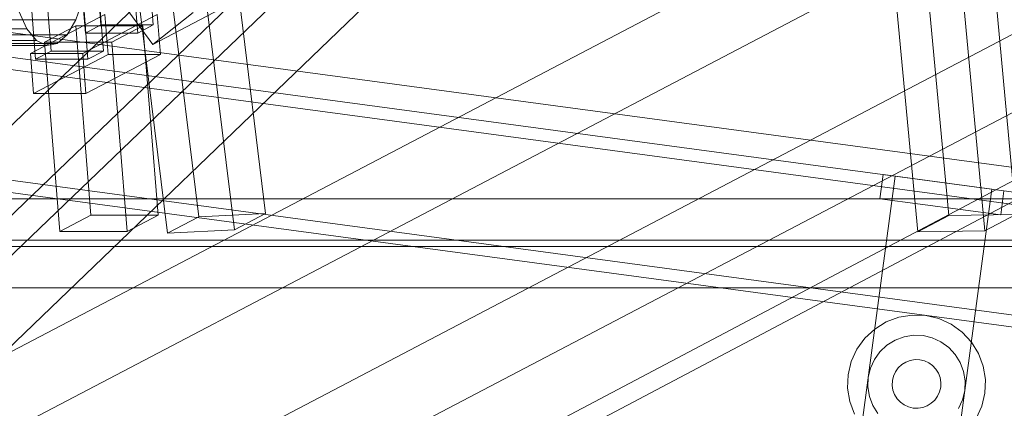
# Model space of a CAD drawing. Header units: millimetres. Extents: x -4738 to 65662, y -68080 to 6847.
# Tile 47 of 256: x -3393 to -3151, y -35231 to -35136. Entities that reach past the tile are written whole.
import ezdxf

# ---------------------------------------------------------------- set-up
doc = ezdxf.new("R2010")
doc.units = ezdxf.units.MM
for name, color, linetype, lineweight in [('COTAS_P', 1, 'Continuous', 0), ('frontal_C09', 7, 'Continuous', 0), ('frontal_C10', 7, 'Continuous', 0)]:
    doc.layers.add(name, color=color, linetype=linetype, lineweight=lineweight)
doc.dimstyles.new('R19_100', dxfattribs={"dimtxt": 250, "dimasz": 150, "dimexe": 150, "dimexo": 80, "dimgap": 100, "dimtad": 1, "dimtih": 1, "dimtoh": 1, "dimdsep": 46, "dimcen": 0.09, "dimadec": 0, "dimazin": 0, "dimtfac": 1, "dimtdec": 4, "dimtofl": 0, "dimtmove": 0, "dimatfit": 3, "dimfxl": 1, "dimtolj": 1, "dimtzin": 0, "dimarcsym": 0})

# ---------------------------------------------------------------- blocks, each defined once
blk = doc.blocks.new('DIM_R31_46')
at = {"layer": 'COTAS_P'}
for p, q in [((-4100, -35030), (-4219.91, -35921.98)), ((140, -35600), (20.09, -36491.98)), ((-4219.91, -35921.98), (-4065.25, -35897.36)), ((20.09, -36491.98), (-4219.91, -35921.98)), ((-4219.91, -35921.98), (-4077.24, -35986.56)), ((20.09, -36491.98), (-122.58, -36427.39)), ((20.09, -36491.98), (-134.57, -36516.59))]:
    blk.add_line(p, q, dxfattribs=at)
blk.add_text('4278.14 P', height=250, rotation=172.3434, dxfattribs=at).set_placement((-2113.24, -36306.08))

msp = doc.modelspace()

# ---------------------------------------------------------------- linework, layer by layer
at = {"layer": 'frontal_C09'}
for p, q in [((207.511, -35623.202), (-4171.241, -35034.549)), ((206.711, -35629.148), (-4172.041, -35040.495)), ((206.311, -35632.121), (-4172.44, -35043.468)), ((133.338, -35649.554), (-4106.662, -35079.554)), ((132.939, -35652.527), (-4107.061, -35082.527)), ((-3185.354, -35233.679), (-3177.36, -35174.214)), ((-3181.133, -35179.761), (-3180.333, -35173.814)), ((-3150.601, -35177.811), (-3180.333, -35173.814)), ((-3153.574, -35177.412), (-3177.36, -35174.214)), ((-3153.574, -35177.412), (-3161.568, -35236.877)), ((-3150.601, -35177.811), (-3151.4, -35183.758)), ((-3151.4, -35183.758), (-3181.133, -35179.761)), ((-3179.606, -35210.1), (-3182.441, -35211.852)), ((-3176.484, -35208.934), (-3179.606, -35210.1)), ((-3173.194, -35208.401), (-3176.484, -35208.934)), ((-3169.864, -35208.519), (-3173.194, -35208.401)), ((-3166.62, -35209.284), (-3169.864, -35208.519)), ((-3163.589, -35210.668), (-3166.62, -35209.284)), ((-3160.885, -35212.617), (-3163.589, -35210.668)), ((-3182.441, -35211.852), (-3184.879, -35214.123)), ((-3158.614, -35215.055), (-3160.885, -35212.617)), ((-3184.879, -35214.123), (-3186.828, -35216.827)), ((-3177.407, -35214.59), (-3179.408, -35215.827)), ((-3175.203, -35213.768), (-3177.407, -35214.59)), ((-3172.881, -35213.391), (-3175.203, -35213.768)), ((-3170.53, -35213.474), (-3172.881, -35213.391)), ((-3168.241, -35214.015), (-3170.53, -35213.474)), ((-3166.101, -35214.991), (-3168.241, -35214.015)), ((-3164.192, -35216.367), (-3166.101, -35214.991)), ((-3156.862, -35217.89), (-3158.614, -35215.055)), ((-3186.828, -35216.827), (-3188.212, -35219.859)), ((-3181.129, -35217.43), (-3182.505, -35219.339)), ((-3179.408, -35215.827), (-3181.129, -35217.43)), ((-3162.589, -35218.088), (-3164.192, -35216.367)), ((-3161.352, -35220.089), (-3162.589, -35218.088)), ((-3155.696, -35221.012), (-3156.862, -35217.89)), ((-3188.212, -35219.859), (-3188.977, -35223.102)), ((-3182.505, -35219.339), (-3183.481, -35221.479)), ((-3174.768, -35219.979), (-3175.768, -35220.597)), ((-3173.666, -35219.567), (-3174.768, -35219.979)), ((-3172.505, -35219.379), (-3173.666, -35219.567)), ((-3171.329, -35219.421), (-3172.505, -35219.379)), ((-3170.185, -35219.691), (-3171.329, -35219.421)), ((-3169.115, -35220.179), (-3170.185, -35219.691)), ((-3168.16, -35220.867), (-3169.115, -35220.179)), ((-3160.529, -35222.293), (-3161.352, -35220.089)), ((-3183.481, -35221.479), (-3184.022, -35223.768)), ((-3177.317, -35222.353), (-3177.805, -35223.423)), ((-3176.629, -35221.399), (-3177.317, -35222.353)), ((-3175.768, -35220.597), (-3176.629, -35221.399)), ((-3167.359, -35221.728), (-3168.16, -35220.867)), ((-3166.74, -35222.728), (-3167.359, -35221.728)), ((-3166.329, -35223.83), (-3166.74, -35222.728)), ((-3160.152, -35224.615), (-3160.529, -35222.293)), ((-3155.162, -35224.302), (-3155.696, -35221.012)), ((-3188.977, -35223.102), (-3189.095, -35226.433)), ((-3184.022, -35223.768), (-3184.105, -35226.119)), ((-3178.075, -35224.568), (-3178.117, -35225.743)), ((-3177.805, -35223.423), (-3178.075, -35224.568)), ((-3166.141, -35224.991), (-3166.329, -35223.83)), ((-3166.182, -35226.167), (-3166.141, -35224.991)), ((-3160.236, -35226.966), (-3160.152, -35224.615)), ((-3155.28, -35227.632), (-3155.162, -35224.302)), ((-3189.095, -35226.433), (-3188.562, -35229.722)), ((-3184.105, -35226.119), (-3183.728, -35228.441)), ((-3178.117, -35225.743), (-3177.929, -35226.904)), ((-3177.929, -35226.904), (-3177.517, -35228.006)), ((-3166.941, -35228.381), (-3166.453, -35227.311)), ((-3166.453, -35227.311), (-3166.182, -35226.167)), ((-3160.776, -35229.255), (-3160.236, -35226.966)), ((-3156.046, -35230.876), (-3155.28, -35227.632)), ((-3188.562, -35229.722), (-3187.396, -35232.844)), ((-3183.728, -35228.441), (-3182.906, -35230.645)), ((-3177.517, -35228.006), (-3176.899, -35229.007)), ((-3176.899, -35229.007), (-3176.097, -35229.867)), ((-3176.097, -35229.867), (-3175.143, -35230.555)), ((-3169.49, -35230.756), (-3168.489, -35230.137)), ((-3168.489, -35230.137), (-3167.629, -35229.335)), ((-3167.629, -35229.335), (-3166.941, -35228.381)), ((-3161.753, -35231.395), (-3160.776, -35229.255)), ((-3182.906, -35230.645), (-3181.669, -35232.646)), ((-3175.143, -35230.555), (-3174.073, -35231.043)), ((-3174.073, -35231.043), (-3172.928, -35231.314)), ((-3172.928, -35231.314), (-3171.753, -35231.355)), ((-3171.753, -35231.355), (-3170.592, -35231.167)), ((-3170.592, -35231.167), (-3169.49, -35230.756)), ((-3157.43, -35233.907), (-3156.046, -35230.876))]:
    msp.add_line(p, q, dxfattribs=at)
at = {"layer": 'frontal_C10'}
for p, q in [((-4449.639, -35862.156), (-440.917, -33746.29)), ((-440.523, -33751.187), (-4449.244, -35867.053)), ((-3110.372, -34888.336), (-3554.867, -35315.051)), ((-3531.855, -35315.051), (-3087.359, -34888.336)), ((-3550.75, -35343.14), (-3106.255, -34916.425)), ((-3527.738, -35343.14), (-3083.242, -34916.425)), ((-3147.633, -35183.675), (-3166.146, -34985.174)), ((-3182.693, -34985.424), (-3164.18, -35183.925)), ((-3171.836, -35187.935), (-3190.349, -34989.434)), ((-3155.289, -35187.685), (-3173.802, -34989.184)), ((-3102.292, -35064.03), (-3561.671, -35304.603)), ((-3524.851, -35304.603), (-3065.472, -35064.03)), ((-3376.886, -35138.968), (-3380.646, -35091.942)), ((-3376.818, -35089.938), (-3373.058, -35136.963)), ((-3367.759, -35091.942), (-3363.999, -35138.968)), ((-3360.171, -35136.963), (-3363.931, -35089.938)), ((-3389.068, -35096.353), (-3385.308, -35143.378)), ((-3372.421, -35143.378), (-3376.181, -35096.353)), ((-3389.136, -35145.383), (-3392.896, -35098.358)), ((-3380.009, -35098.358), (-3376.249, -35145.383)), ((-3557.754, -35353.588), (-3098.375, -35113.015)), ((-3520.934, -35353.588), (-3061.555, -35113.015)), ((-3356.474, -35123.422), (-3348.969, -35184.25)), ((-3332.483, -35183.436), (-3339.988, -35122.609)), ((-3356.626, -35188.261), (-3364.13, -35127.433)), ((-3340.139, -35187.447), (-3347.644, -35126.619)), ((-3377.534, -35130.676), (-3379.232, -35135.685)), ((-3360.265, -35141.791), (-3341.938, -35132.168)), ((-3391.285, -35137.877), (-3393.243, -35133.533)), ((-3372.066, -35134.402), (-3390.441, -35144.025)), ((-3377.554, -35144.025), (-3359.179, -35134.402)), ((-3372.066, -35134.402), (-3371.283, -35144.199)), ((-3360.265, -35141.791), (-3366.189, -35133.767)), ((-3350.333, -35133.922), (-3360.265, -35141.791)), ((-3358.396, -35144.199), (-3359.179, -35134.402)), ((-3391.285, -35137.877), (-3630.615, -35137.877)), ((-3379.232, -35135.685), (-3618.561, -35135.685)), ((-3388.955, -35140.777), (-3391.285, -35137.877)), ((-3379.266, -35137.209), (-3386.923, -35141.219)), ((-3379.232, -35135.685), (-3381.378, -35139.399)), ((-3362.697, -35137.209), (-3379.266, -35137.209)), ((-3379.266, -35137.209), (-3375.538, -35183.843)), ((-3376.886, -35138.968), (-3373.058, -35136.963)), ((-3373.058, -35136.963), (-3360.171, -35136.963)), ((-3370.354, -35141.219), (-3362.697, -35137.209)), ((-3360.171, -35136.963), (-3363.999, -35138.968)), ((-3358.969, -35183.843), (-3362.697, -35137.209)), ((-3381.378, -35139.399), (-3620.707, -35139.399)), ((-3381.378, -35139.399), (-3383.827, -35141.565)), ((-3363.999, -35138.968), (-3376.886, -35138.968)), ((-3388.955, -35140.777), (-3628.285, -35140.777)), ((-3386.411, -35142.035), (-3625.741, -35142.035)), ((-3383.827, -35141.565), (-3623.156, -35141.565)), ((-3386.411, -35142.035), (-3388.955, -35140.777)), ((-3386.923, -35141.219), (-3370.354, -35141.219)), ((-3383.194, -35187.852), (-3386.923, -35141.219)), ((-3383.827, -35141.565), (-3386.411, -35142.035)), ((-3366.625, -35187.852), (-3370.354, -35141.219)), ((-3390.441, -35144.025), (-3377.554, -35144.025)), ((-3389.658, -35153.822), (-3390.441, -35144.025)), ((-3389.658, -35153.822), (-3371.283, -35144.199)), ((-3389.136, -35145.383), (-3385.308, -35143.378)), ((-3385.308, -35143.378), (-3372.421, -35143.378)), ((-3377.554, -35144.025), (-3376.771, -35153.822)), ((-3358.396, -35144.199), (-3376.771, -35153.822)), ((-3372.421, -35143.378), (-3376.249, -35145.383)), ((-3371.283, -35144.199), (-3358.396, -35144.199)), ((-3376.249, -35145.383), (-3389.136, -35145.383)), ((-3376.771, -35153.822), (-3389.658, -35153.822)), ((-3099.094, -35179.776), (-3881.517, -35179.776)), ((-3383.194, -35187.852), (-3375.538, -35183.843)), ((-3375.538, -35183.843), (-3358.969, -35183.843)), ((-3358.969, -35183.843), (-3366.625, -35187.852)), ((-3348.969, -35184.25), (-3332.483, -35183.436)), ((-3332.483, -35183.436), (-3340.139, -35187.447)), ((-3171.836, -35187.935), (-3164.18, -35183.925)), ((-3164.18, -35183.925), (-3147.633, -35183.675)), ((-3147.633, -35183.675), (-3155.289, -35187.685)), ((-3356.626, -35188.261), (-3348.969, -35184.25)), ((-3366.625, -35187.852), (-3383.194, -35187.852)), ((-3340.139, -35187.447), (-3356.626, -35188.261)), ((-3155.289, -35187.685), (-3171.836, -35187.935)), ((-3900.964, -35189.96), (-3118.541, -35189.96)), ((-3880.577, -35191.532), (-3098.154, -35191.532)), ((-3117.601, -35201.716), (-3900.024, -35201.716))]:
    msp.add_line(p, q, dxfattribs=at)

# ---------------------------------------------------------------- dimensions: what is measured, and where the dimension line sits
at = {"layer": 'COTAS_P'}
dim = msp.add_aligned_dim(p1=(140, -35600), p2=(-4100, -35030), distance=900, text='<> P', dimstyle='R19_100', dxfattribs=at)
dim.commit()
dim.dimension.update_dxf_attribs({"geometry": 'DIM_R31_46', "text_midpoint": (-2099.912, -36206.976)})

doc.saveas('drawing.dxf')
